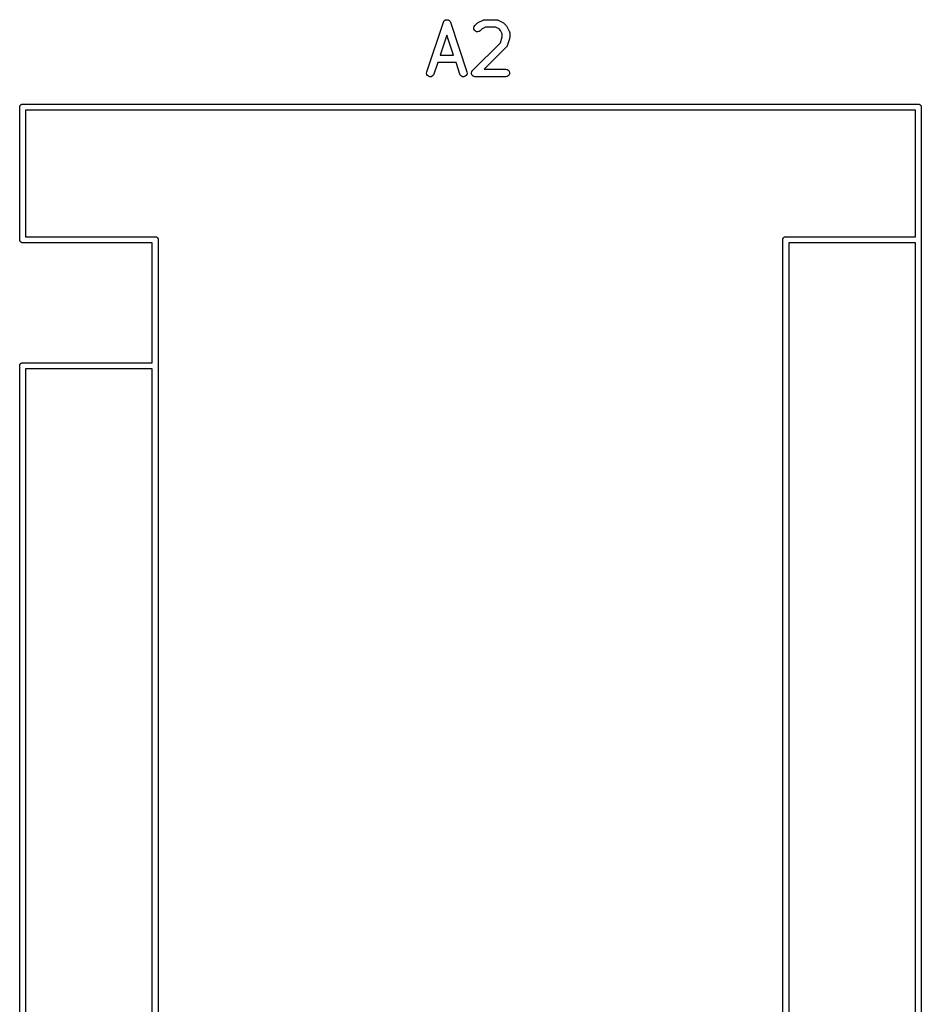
# Model space of a CAD drawing. Extents: x 82 to 153, y -125 to -16.
# Tile 5 of 16: x 110 to 128, y -99 to -79. Entities that reach past the tile are written whole.
import ezdxf

# ---------------------------------------------------------------- set-up
doc = ezdxf.new("R2010")
doc.units = 0
doc.header["$MEASUREMENT"] = 0
doc.layers.add('BLACK', color=7, linetype='CONTINUOUS')

msp = doc.modelspace()

# ---------------------------------------------------------------- linework, layer by layer
at = {"layer": 'BLACK', "linetype": 'CONTINUOUS'}
for p, q in [((118.499, -80.4387), (118.833, -79.4387)), ((118.833, -79.4387), (118.834, -79.4368)), ((118.834, -79.4348), (118.84, -79.4254)), ((118.834, -79.4368), (118.834, -79.4348)), ((118.84, -79.4254), (118.845, -79.4158)), ((118.845, -79.4158), (118.847, -79.4144)), ((118.847, -79.4144), (118.848, -79.4126)), ((118.848, -79.4126), (118.856, -79.4058)), ((118.856, -79.4058), (118.865, -79.3985)), ((118.865, -79.3985), (118.866, -79.3977)), ((118.866, -79.3977), (118.868, -79.3964)), ((118.868, -79.3964), (118.879, -79.3929)), ((118.879, -79.3929), (118.889, -79.3889)), ((118.889, -79.3889), (118.891, -79.3888)), ((118.891, -79.3888), (118.893, -79.3882)), ((118.893, -79.3882), (118.904, -79.3885)), ((118.904, -79.3885), (118.915, -79.3882)), ((118.915, -79.3882), (118.917, -79.3888)), ((118.917, -79.3888), (118.919, -79.3889)), ((118.919, -79.3889), (118.929, -79.3929)), ((118.929, -79.3929), (118.94, -79.3964)), ((118.94, -79.3964), (118.941, -79.3977)), ((118.941, -79.3977), (118.943, -79.3985)), ((118.943, -79.3985), (118.951, -79.4058)), ((118.951, -79.4058), (118.96, -79.4126)), ((118.96, -79.4126), (118.961, -79.4144)), ((118.961, -79.4144), (118.963, -79.4158)), ((118.963, -79.4158), (118.968, -79.4254)), ((118.968, -79.4254), (118.974, -79.4348)), ((118.974, -79.4348), (118.974, -79.4368)), ((118.974, -79.4368), (118.975, -79.4387)), ((118.975, -79.4387), (119.308, -80.4387)), ((119.448, -79.5511), (119.455, -79.5259)), ((119.455, -79.5259), (119.47, -79.5046)), ((119.47, -79.5046), (119.517, -79.457)), ((119.517, -79.457), (119.527, -79.4501)), ((119.527, -79.4501), (119.537, -79.4429)), ((119.537, -79.4429), (119.632, -79.3953)), ((119.683, -79.5374), (119.615, -79.5716)), ((119.632, -79.3953), (119.636, -79.3941)), ((119.636, -79.3941), (119.64, -79.3919)), ((119.64, -79.3919), (119.649, -79.3904)), ((119.649, -79.3904), (119.657, -79.3879)), ((119.657, -79.3879), (119.661, -79.3881)), ((119.661, -79.3881), (119.666, -79.3874)), ((119.666, -79.3874), (119.904, -79.3874)), ((119.886, -79.5374), (119.683, -79.5374)), ((119.955, -79.5716), (119.886, -79.5374)), ((119.904, -79.3874), (119.908, -79.3881)), ((119.908, -79.3881), (119.912, -79.3879)), ((119.912, -79.3879), (119.921, -79.3904)), ((119.921, -79.3904), (119.929, -79.3919)), ((119.929, -79.3919), (119.933, -79.3941)), ((119.933, -79.3941), (119.937, -79.3953)), ((119.937, -79.3953), (120.033, -79.4429)), ((120.033, -79.4429), (120.042, -79.4501)), ((120.042, -79.4501), (120.052, -79.457)), ((120.052, -79.457), (120.1, -79.5046)), ((120.1, -79.5046), (120.107, -79.5144)), ((120.107, -79.5144), (120.114, -79.5241)), ((120.114, -79.5241), (120.161, -79.6193)), ((118.904, -79.6996), (118.77, -80.1017)), ((119.038, -80.1017), (118.904, -79.6996)), ((119.45, -79.577), (119.448, -79.5511)), ((119.461, -79.6006), (119.45, -79.577)), ((119.48, -79.6191), (119.461, -79.6006)), ((119.503, -79.6301), (119.48, -79.6191)), ((119.529, -79.6323), (119.503, -79.6301)), ((119.555, -79.6256), (119.529, -79.6323)), ((119.576, -79.6107), (119.555, -79.6256)), ((119.615, -79.5716), (119.576, -79.6107)), ((119.985, -79.602), (119.955, -79.5716)), ((119.981, -79.8504), (120.019, -79.7359)), ((120.019, -79.6706), (119.985, -79.602)), ((120.019, -79.7359), (120.019, -79.6706)), ((120.161, -79.6193), (120.163, -79.6235)), ((120.163, -79.6235), (120.165, -79.6272)), ((120.165, -79.6272), (120.166, -79.6359)), ((120.166, -79.6359), (120.169, -79.6443)), ((120.169, -79.6443), (120.169, -79.6486)), ((120.169, -79.6486), (120.169, -79.6529)), ((120.169, -79.6529), (120.169, -79.7481)), ((119.422, -80.4093), (119.981, -79.8504)), ((120.1, -79.944), (119.656, -80.3874)), ((120.102, -79.9404), (120.1, -79.944)), ((120.105, -79.9376), (120.102, -79.9404)), ((120.11, -79.9298), (120.105, -79.9376)), ((120.115, -79.9226), (120.11, -79.9298)), ((120.116, -79.9185), (120.115, -79.9226)), ((120.118, -79.9147), (120.116, -79.9185)), ((120.165, -79.7718), (120.118, -79.9147)), ((120.167, -79.7599), (120.165, -79.7718)), ((120.169, -79.7481), (120.167, -79.7599)), ((118.77, -80.1017), (119.038, -80.1017)), ((118.72, -80.2517), (118.642, -80.4861)), ((119.088, -80.2517), (118.72, -80.2517)), ((119.166, -80.4861), (119.088, -80.2517)), ((118.496, -80.4644), (118.499, -80.4387)), ((118.501, -80.4899), (118.496, -80.4644)), ((118.514, -80.5121), (118.501, -80.4899)), ((118.535, -80.5283), (118.514, -80.5121)), ((118.559, -80.5366), (118.535, -80.5283)), ((118.586, -80.5359), (118.559, -80.5366)), ((118.61, -80.5263), (118.586, -80.5359)), ((118.629, -80.509), (118.61, -80.5263)), ((118.642, -80.4861), (118.629, -80.509)), ((119.178, -80.509), (119.166, -80.4861)), ((119.198, -80.5263), (119.178, -80.509)), ((119.222, -80.5359), (119.198, -80.5263)), ((119.248, -80.5366), (119.222, -80.5359)), ((119.273, -80.5283), (119.248, -80.5366)), ((119.293, -80.5121), (119.273, -80.5283)), ((119.307, -80.4899), (119.293, -80.5121)), ((119.312, -80.4644), (119.307, -80.4899)), ((119.308, -80.4387), (119.312, -80.4644)), ((119.401, -80.4494), (119.405, -80.4401)), ((119.401, -80.4527), (119.401, -80.4494)), ((119.401, -80.4558), (119.401, -80.4527)), ((119.401, -80.4656), (119.401, -80.4558)), ((119.401, -80.4754), (119.401, -80.4656)), ((119.403, -80.4785), (119.401, -80.4754)), ((119.403, -80.4818), (119.403, -80.4785)), ((119.407, -80.4907), (119.403, -80.4818)), ((119.405, -80.4401), (119.407, -80.4307)), ((119.407, -80.4307), (119.409, -80.428)), ((119.41, -80.4999), (119.407, -80.4907)), ((119.409, -80.428), (119.41, -80.4249)), ((119.41, -80.4249), (119.417, -80.4174)), ((119.412, -80.5024), (119.41, -80.4999)), ((119.414, -80.5054), (119.412, -80.5024)), ((119.421, -80.5123), (119.414, -80.5054)), ((119.417, -80.4174), (119.422, -80.4093)), ((119.427, -80.5198), (119.421, -80.5123)), ((119.43, -80.5215), (119.427, -80.5198)), ((119.432, -80.5238), (119.43, -80.5215)), ((119.441, -80.528), (119.432, -80.5238)), ((119.45, -80.5329), (119.441, -80.528)), ((119.453, -80.5334), (119.45, -80.5329)), ((119.456, -80.5348), (119.453, -80.5334)), ((119.466, -80.5357), (119.456, -80.5348)), ((119.475, -80.5374), (119.466, -80.5357)), ((120.094, -80.5374), (119.475, -80.5374)), ((119.656, -80.3874), (120.094, -80.3874)), ((120.094, -80.3874), (120.12, -80.3919)), ((120.12, -80.5329), (120.094, -80.5374)), ((120.12, -80.3919), (120.142, -80.4049)), ((120.142, -80.5198), (120.12, -80.5329)), ((120.142, -80.4049), (120.159, -80.4249)), ((120.159, -80.4999), (120.142, -80.5198)), ((120.159, -80.4249), (120.168, -80.4494)), ((120.168, -80.4754), (120.159, -80.4999)), ((120.168, -80.4494), (120.168, -80.4754)), ((110.3, -81.1394), (110.302, -81.1344)), ((110.302, -81.1344), (110.303, -81.1292)), ((110.303, -81.1292), (110.305, -81.1245)), ((110.305, -81.1245), (110.307, -81.1195)), ((110.307, -81.1195), (110.311, -81.1155)), ((110.311, -81.1155), (110.313, -81.1108)), ((110.313, -81.1108), (110.317, -81.1074)), ((110.317, -81.1074), (110.321, -81.1033)), ((110.321, -81.1033), (110.325, -81.1007)), ((110.325, -81.1007), (110.33, -81.0972)), ((110.33, -81.0972), (110.335, -81.0954)), ((110.335, -81.0954), (110.339, -81.0927)), ((110.339, -81.0927), (110.344, -81.0918)), ((110.344, -81.0918), (110.349, -81.09)), ((110.349, -81.09), (110.355, -81.09)), ((110.355, -81.09), (110.355, -81.09)), ((110.355, -81.09), (128.405, -81.09)), ((128.405, -81.09), (128.411, -81.09)), ((128.405, -81.09), (128.405, -81.09)), ((128.411, -81.09), (128.416, -81.0918)), ((128.416, -81.0918), (128.421, -81.0927)), ((128.421, -81.0927), (128.425, -81.0954)), ((128.425, -81.0954), (128.43, -81.0972)), ((128.43, -81.0972), (128.435, -81.1007)), ((128.435, -81.1007), (128.439, -81.1033)), ((128.439, -81.1033), (128.443, -81.1074)), ((128.443, -81.1074), (128.447, -81.1108)), ((128.447, -81.1108), (128.449, -81.1155)), ((128.449, -81.1155), (128.453, -81.1195)), ((128.453, -81.1195), (128.455, -81.1245)), ((128.455, -81.1245), (128.457, -81.1292)), ((128.457, -81.1292), (128.458, -81.1344)), ((128.458, -81.1344), (128.46, -81.1394)), ((110.3, -81.1447), (110.3, -81.1394)), ((110.3, -81.1448), (110.3, -81.1447)), ((110.3, -83.8094), (110.3, -81.1448)), ((128.34, -81.21), (110.42, -81.21)), ((110.42, -81.21), (110.42, -83.76)), ((128.34, -83.76), (128.34, -81.21)), ((128.46, -81.1394), (128.46, -81.1447)), ((128.46, -81.1447), (128.46, -81.1448)), ((128.46, -81.1448), (128.46, -124.595)), ((110.3, -83.8306), (110.3, -83.8094)), ((110.302, -83.8356), (110.3, -83.8306)), ((110.303, -83.8408), (110.302, -83.8356)), ((110.305, -83.8454), (110.303, -83.8408)), ((110.307, -83.8505), (110.305, -83.8454)), ((110.311, -83.8545), (110.307, -83.8505)), ((110.313, -83.8592), (110.311, -83.8545)), ((110.317, -83.8626), (110.313, -83.8592)), ((110.321, -83.8667), (110.317, -83.8626)), ((110.325, -83.8693), (110.321, -83.8667)), ((110.33, -83.8728), (110.325, -83.8693)), ((110.335, -83.8746), (110.33, -83.8728)), ((110.339, -83.8773), (110.335, -83.8746)), ((110.344, -83.8782), (110.339, -83.8773)), ((110.349, -83.88), (110.344, -83.8782)), ((110.355, -83.88), (110.349, -83.88)), ((112.97, -83.88), (110.355, -83.88)), ((110.355, -83.88), (110.355, -83.88)), ((110.42, -83.76), (113.035, -83.76)), ((112.97, -86.3), (112.97, -83.88)), ((113.035, -83.76), (113.035, -83.76)), ((113.035, -83.76), (113.041, -83.76)), ((113.041, -83.76), (113.046, -83.7618)), ((113.046, -83.7618), (113.051, -83.7627)), ((113.051, -83.7627), (113.055, -83.7654)), ((113.055, -83.7654), (113.06, -83.7672)), ((113.06, -83.7672), (113.065, -83.7707)), ((113.065, -83.7707), (113.069, -83.7733)), ((113.069, -83.7733), (113.073, -83.7774)), ((113.073, -83.7774), (113.077, -83.7808)), ((113.077, -83.7808), (113.079, -83.7855)), ((113.079, -83.7855), (113.083, -83.7895)), ((113.083, -83.7895), (113.085, -83.7945)), ((113.085, -83.7945), (113.087, -83.7992)), ((113.087, -83.7992), (113.088, -83.8044)), ((113.088, -83.8044), (113.09, -83.8094)), ((113.09, -83.8094), (113.09, -83.8147)), ((113.09, -83.8147), (113.09, -83.8148)), ((113.09, -83.8148), (113.09, -121.925)), ((125.67, -83.8094), (125.672, -83.8044)), ((125.67, -83.8147), (125.67, -83.8094)), ((125.67, -83.8148), (125.67, -83.8147)), ((125.67, -121.909), (125.67, -83.8148)), ((125.672, -83.8044), (125.673, -83.7992)), ((125.673, -83.7992), (125.675, -83.7945)), ((125.675, -83.7945), (125.677, -83.7895)), ((125.677, -83.7895), (125.681, -83.7855)), ((125.681, -83.7855), (125.683, -83.7808)), ((125.683, -83.7808), (125.687, -83.7774)), ((125.687, -83.7774), (125.691, -83.7733)), ((125.691, -83.7733), (125.695, -83.7707)), ((125.695, -83.7707), (125.7, -83.7672)), ((125.7, -83.7672), (125.705, -83.7654)), ((125.705, -83.7654), (125.709, -83.7627)), ((125.709, -83.7627), (125.714, -83.7618)), ((125.714, -83.7618), (125.719, -83.76)), ((125.719, -83.76), (125.725, -83.76)), ((125.725, -83.76), (125.725, -83.76)), ((125.725, -83.76), (128.34, -83.76)), ((125.79, -83.88), (125.79, -121.86)), ((128.34, -83.88), (125.79, -83.88)), ((128.34, -121.86), (128.34, -83.88)), ((110.3, -86.3494), (110.302, -86.3444)), ((110.3, -86.3547), (110.3, -86.3494)), ((110.3, -86.3548), (110.3, -86.3547)), ((110.3, -124.579), (110.3, -86.3548)), ((110.302, -86.3444), (110.303, -86.3392)), ((110.303, -86.3392), (110.305, -86.3345)), ((110.305, -86.3345), (110.307, -86.3295)), ((110.307, -86.3295), (110.311, -86.3255)), ((110.311, -86.3255), (110.313, -86.3208)), ((110.313, -86.3208), (110.317, -86.3174)), ((110.317, -86.3174), (110.321, -86.3133)), ((110.321, -86.3133), (110.325, -86.3107)), ((110.325, -86.3107), (110.33, -86.3072)), ((110.33, -86.3072), (110.335, -86.3054)), ((110.335, -86.3054), (110.339, -86.3027)), ((110.339, -86.3027), (110.344, -86.3018)), ((110.344, -86.3018), (110.349, -86.3)), ((110.349, -86.3), (110.355, -86.3)), ((110.355, -86.3), (110.355, -86.3)), ((110.355, -86.3), (112.97, -86.3)), ((110.42, -86.42), (110.42, -121.86)), ((112.97, -86.42), (110.42, -86.42)), ((112.97, -121.86), (112.97, -86.42))]:
    msp.add_line(p, q, dxfattribs=at)

doc.saveas('drawing.dxf')
